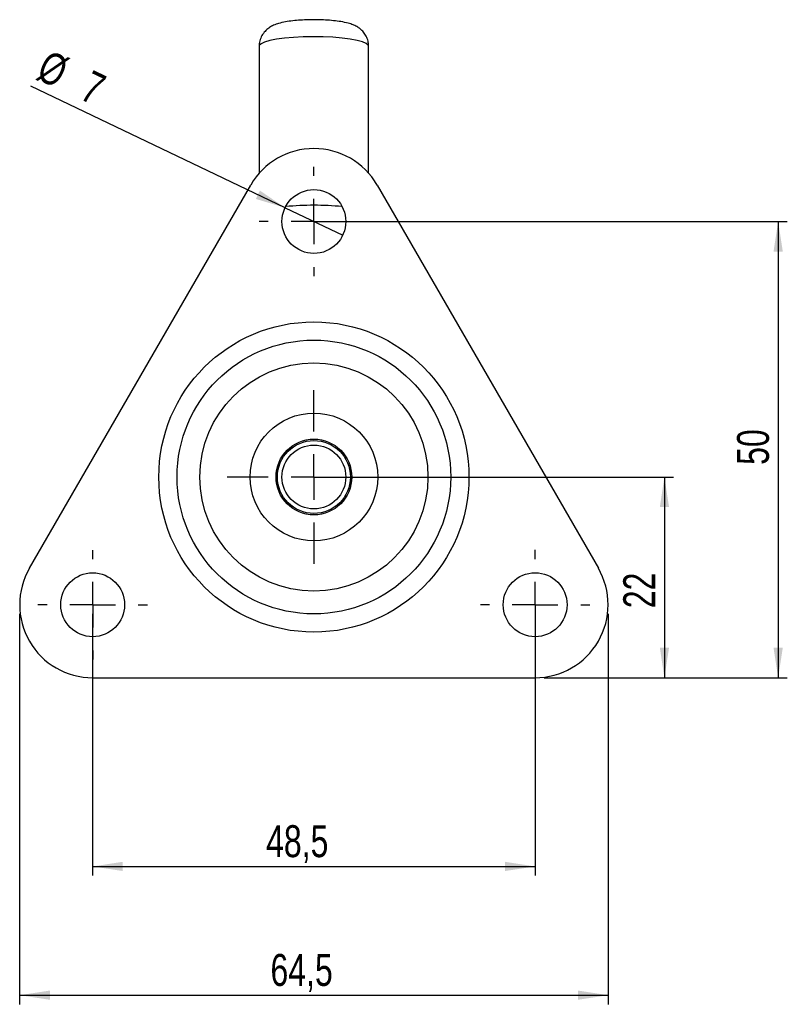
# Model space of a CAD drawing. Extents: x 29 to 411, y 54 to 283.
# Tile 12 of 12: x 327 to 411, y 175 to 283. Entities that reach past the tile are written whole.
import ezdxf

# ---------------------------------------------------------------- set-up
doc = ezdxf.new("R2010")
doc.units = 0
doc.layers.get('0').update_dxf_attribs({"linetype": 'CONTINUOUS'})
doc.layers.add('FORMATO', color=179, linetype='CONTINUOUS')
doc.styles.add('SLDTEXTSTYLE0', font='TXT', dxfattribs={"width": 0.75})
doc.dimstyles.new('SLDDIMSTYLE0', dxfattribs={"dimtxt": 3.5, "dimasz": 3.302, "dimexe": 0, "dimexo": 0.0625, "dimgap": 0.875, "dimtad": 1, "dimdec": 3, "dimrnd": 1e-09, "dimzin": 12, "dimtxsty": 'SLDTEXTSTYLE0', "dimblk1": 'NONE', "dimsah": 1, "dimcen": 0, "dimazin": 3, "dimtfac": 1, "dimtdec": 3, "dimtmove": 0, "dimatfit": 3, "dimtolj": 1, "dimtzin": 12})
doc.dimstyles.new('SLDDIMSTYLE1', dxfattribs={"dimtxt": 3.5, "dimasz": 3.302, "dimexe": 0, "dimexo": 0.0625, "dimgap": 0.875, "dimtad": 1, "dimdec": 3, "dimrnd": 1e-09, "dimzin": 12, "dimtxsty": 'SLDTEXTSTYLE0', "dimsah": 1, "dimcen": 0.09, "dimazin": 3, "dimtfac": 1, "dimtdec": 3, "dimtofl": 0, "dimtmove": 0, "dimatfit": 3, "dimtolj": 1, "dimtzin": 12})
doc.dimstyles.new('SLDDIMSTYLE2', dxfattribs={"dimtxt": 3.5, "dimasz": 3.302, "dimexe": 0, "dimexo": 0.0625, "dimgap": 0.875, "dimtad": 1, "dimdec": 1, "dimrnd": 1e-09, "dimzin": 12, "dimtxsty": 'SLDTEXTSTYLE0', "dimsah": 1, "dimcen": 0.09, "dimazin": 3, "dimtfac": 1, "dimtofl": 0, "dimtmove": 0, "dimatfit": 3, "dimtolj": 1, "dimtzin": 12})

# ---------------------------------------------------------------- blocks, each defined once
blk = doc.blocks.new('_D')
at = {"layer": 'FORMATO'}
for q in [(327.83, 276.01), (362.02, 259.68)]:
    blk.add_line((355.7, 262.7), q, dxfattribs=at)
blk.add_solid([(355.7, 262.7), (352.94, 264.58), (352.5, 263.66)], dxfattribs=at)
at = {"layer": 'FORMATO', "char_height": 3.5, "attachment_point": 1, "rotation": 334.4682, "style": 'SLDTEXTSTYLE0'}
for s, insert in [('%%c', (329.77, 280.07)), ('7', (334.55, 277.85))]:
    blk.add_mtext(s, dxfattribs=dict(at, insert=insert))
blk = doc.blocks.new('_NONE')
blk = doc.blocks.new('_D_1')
at = {"layer": 'FORMATO'}
for p, q in [((359.86, 261.19), (410.75, 261.19)), ((409.75, 261.19), (409.75, 211.19)), ((384.11, 211.19), (410.75, 211.19))]:
    blk.add_line(p, q, dxfattribs=at)
for points in [[(409.75, 261.19), (409.24, 257.89), (410.26, 257.89)], [(409.75, 211.19), (410.26, 214.49), (409.24, 214.49)]]:
    blk.add_solid(points, dxfattribs=at)
at = {"layer": 'FORMATO', "insert": (405.24, 234.52), "char_height": 3.5, "attachment_point": 1, "rotation": 90.0013, "style": 'SLDTEXTSTYLE0'}
blk.add_mtext('50', dxfattribs=at)
blk = doc.blocks.new('_D_2')
at = {"layer": 'FORMATO'}
for p, q in [((326.61, 218.19), (326.61, 175.4)), ((391.11, 218.19), (391.11, 175.4)), ((326.61, 176.4), (391.11, 176.4))]:
    blk.add_line(p, q, dxfattribs=at)
for points in [[(326.61, 176.4), (329.92, 175.9), (329.92, 176.91)], [(391.11, 176.4), (387.81, 176.91), (387.81, 175.9)]]:
    blk.add_solid(points, dxfattribs=at)
at = {"layer": 'FORMATO', "insert": (354.1, 180.92), "char_height": 3.5, "attachment_point": 1, "rotation": 0.0013, "style": 'SLDTEXTSTYLE0'}
blk.add_mtext('64,5', dxfattribs=at)
blk = doc.blocks.new('_D_3')
at = {"layer": 'FORMATO'}
for p, q in [((334.61, 218.19), (334.61, 189.51)), ((383.11, 218.19), (383.11, 189.51)), ((334.61, 190.51), (383.11, 190.51))]:
    blk.add_line(p, q, dxfattribs=at)
for points in [[(334.61, 190.51), (337.91, 190.01), (337.91, 191.02)], [(383.11, 190.51), (379.81, 191.02), (379.81, 190.01)]]:
    blk.add_solid(points, dxfattribs=at)
at = {"layer": 'FORMATO', "insert": (353.62, 195.03), "char_height": 3.5, "attachment_point": 1, "rotation": 0.0013, "style": 'SLDTEXTSTYLE0'}
blk.add_mtext('48,5', dxfattribs=at)
blk = doc.blocks.new('_D_4')
at = {"layer": 'FORMATO'}
for p, q in [((359.86, 233.19), (398.28, 233.19)), ((397.28, 233.19), (397.28, 211.19)), ((384.11, 211.19), (398.28, 211.19))]:
    blk.add_line(p, q, dxfattribs=at)
for points in [[(397.28, 233.19), (396.78, 229.89), (397.79, 229.89)], [(397.28, 211.19), (397.79, 214.49), (396.78, 214.49)]]:
    blk.add_solid(points, dxfattribs=at)
at = {"layer": 'FORMATO', "insert": (392.77, 218.81), "char_height": 3.5, "attachment_point": 1, "rotation": 90.0013, "style": 'SLDTEXTSTYLE0'}
blk.add_mtext('22', dxfattribs=at)
blk = doc.blocks.new('SW_CENTERMARKSYMBOL_0')
at = {"layer": 'FORMATO', "color": 0}
for p, q in [((0, 5), (0, 6)), ((0, 0), (0, 2.5)), ((-5, 0), (-6, 0)), ((0, 0), (-2.5, 0)), ((0, 0), (0, -2.5)), ((0, 0), (2.5, 0)), ((5, 0), (6, 0)), ((0, -5), (0, -6))]:
    blk.add_line(p, q, dxfattribs=at)
blk = doc.blocks.new('SW_CENTERMARKSYMBOL_1')
at = {"layer": 'FORMATO', "color": 0}
for p, q in [((0, 5), (0, 6)), ((0, 0), (0, 2.5)), ((-5, 0), (-6, 0)), ((0, 0), (-2.5, 0)), ((0, 0), (0, -2.5)), ((0, 0), (2.5, 0)), ((5, 0), (6, 0)), ((0, -5), (0, -6))]:
    blk.add_line(p, q, dxfattribs=at)
blk = doc.blocks.new('SW_CENTERMARKSYMBOL_2')
at = {"layer": 'FORMATO', "color": 0}
for p, q in [((0, 5), (0, 6)), ((0, 0), (0, 2.5)), ((-5, 0), (-6, 0)), ((0, 0), (-2.5, 0)), ((0, 0), (0, -2.5)), ((0, 0), (2.5, 0)), ((5, 0), (6, 0)), ((0, -5), (0, -6))]:
    blk.add_line(p, q, dxfattribs=at)
blk = doc.blocks.new('SW_CENTERMARKSYMBOL_3')
at = {"layer": 'FORMATO', "color": 0}
for p, q in [((0, 5), (0, 9.5)), ((0, 0), (0, 2.5)), ((-5, 0), (-9.5, 0)), ((0, 0), (-2.5, 0)), ((0, 0), (0, -2.5)), ((0, 0), (2.5, 0)), ((5, 0), (9.5, 0)), ((0, -5), (0, -9.5))]:
    blk.add_line(p, q, dxfattribs=at)

msp = doc.modelspace()

# ---------------------------------------------------------------- linework, layer by layer
at = {"color": 7, "linetype": 'CONTINUOUS'}
for p, q in [((352.8616, 280.4034), (352.8616, 266.4815)), ((364.8616, 266.48), (364.8616, 280.4034)), ((327.6844, 223.1898), (351.9328, 265.1892)), ((365.789, 265.1895), (390.0393, 223.1912)), ((334.6128, 211.1898), (383.1115, 211.1909))]:
    msp.add_line(p, q, dxfattribs=at)
at = {"color": 8, "linetype": 'CONTINUOUS', "flags": 128}
msp.add_lwpolyline([(364.8616, 280.4034), (364.827, 280.5151), (364.6072, 280.7036), (364.1917, 280.8818), (363.5948, 281.0437), (362.8366, 281.1838), (361.9431, 281.2974), (360.9446, 281.3805), (359.8752, 281.4303), (358.7713, 281.4452), (357.6705, 281.4246), (356.6102, 281.3692), (355.6266, 281.2809), (354.7532, 281.1627), (354.0196, 281.0187), (353.451, 280.8537), (353.0666, 280.6734), (352.8795, 280.4839), (352.8616, 280.4034)], dxfattribs=at)
at = {"color": 7, "linetype": 'CONTINUOUS'}
for centre, radius in [((358.861, 261.1903), 3.5), ((358.8616, 233.1903), 17), ((358.8616, 233.1903), 15), ((358.8616, 233.1903), 12.5), ((358.8616, 233.1903), 7), ((358.8616, 233.1903), 4.15), ((358.8616, 233.1903), 4), ((358.8616, 233.1903), 3.5), ((334.6119, 219.1898), 3.5), ((383.1119, 219.1909), 3.5)]:
    msp.add_circle(centre, radius, dxfattribs=at)
for centre, radius, start, end in [((358.861, 261.1892), 8, 30.002637, 150), ((358.8616, 231.5783), 31.3924, 84.336267, 95.666373), ((334.6126, 219.1898), 8, 150, 270.001318), ((383.1113, 219.1909), 8, 270.001318, 30.002637)]:
    msp.add_arc(centre, radius, start, end, dxfattribs=at)
msp.add_open_spline([(364.8468, 280.4065), (364.8404, 280.5888), (364.827, 280.9709), (364.6154, 281.4991), (364.3127, 281.9523), (363.9495, 282.3026), (363.5529, 282.567), (363.1146, 282.7718), (362.5563, 282.9528), (361.8717, 283.0956), (361.0262, 283.2069), (360.1464, 283.2758), (359.2175, 283.3079), (358.2912, 283.3037), (357.3881, 283.2641), (356.5289, 283.1887), (355.7196, 283.0724), (355.0452, 282.9203), (354.4856, 282.7241), (354.0141, 282.4774), (353.5888, 282.1457), (353.2184, 281.703), (352.966, 281.1579), (352.8453, 280.7002), (352.8729, 280.4446), (352.8782, 280.3951)], degree=3, knots=[0, 0, 0, 0, 0.03322784, 0.06966593, 0.1031893, 0.13538028, 0.16787764, 0.20335155, 0.24739622, 0.31238611, 0.36714993, 0.42426841, 0.47902233, 0.53301524, 0.58709389, 0.64185691, 0.69854329, 0.76025255, 0.80667555, 0.8440242, 0.87951716, 0.91573453, 0.95292595, 0.99088015, 1, 1, 1, 1], dxfattribs=at)

# ---------------------------------------------------------------- block references
at = {"layer": 'FORMATO'}
for name, p in [('SW_CENTERMARKSYMBOL_2', (358.861, 261.1903)), ('SW_CENTERMARKSYMBOL_3', (358.8616, 233.1903)), ('SW_CENTERMARKSYMBOL_0', (334.6119, 219.1898)), ('SW_CENTERMARKSYMBOL_1', (383.1119, 219.1909))]:
    msp.add_blockref(name, p, dxfattribs=at)

# ---------------------------------------------------------------- dimensions: what is measured, and where the dimension line sits
dim = msp.add_diameter_dim_2p(p1=(362.0192, 259.6818), p2=(355.7028, 262.6989), dimstyle='SLDDIMSTYLE0', dxfattribs=at)
dim.commit()
dim.dimension.update_dxf_attribs({"geometry": '_D', "text_midpoint": (331.2615, 274.3734), "dimtype": 163})
for base, p1, p2, angle, dimstyle, picture, middle in [((409.7531, 211.1915), (358.861, 261.1903), (383.1115, 211.1909), 270.001318, 'SLDDIMSTYLE1', '_D_1', (409.7525, 237.1024)), ((397.2846, 211.1912), (358.8616, 233.1903), (383.1115, 211.1909), 270.001318, 'SLDDIMSTYLE1', '_D_4', (397.2843, 221.3954)), ((391.1123, 176.405), (326.6126, 219.1898), (391.1113, 219.1909), 0.001318, 'SLDDIMSTYLE2', '_D_2', (358.6227, 176.4042)), ((383.1126, 190.5143), (334.6119, 219.1898), (383.1119, 219.1909), 0.001318, 'SLDDIMSTYLE1', '_D_3', (358.1498, 190.5138))]:
    dim = msp.add_linear_dim(base=base, p1=p1, p2=p2, angle=angle, dimstyle=dimstyle, dxfattribs=at)
    dim.commit()
    dim.dimension.update_dxf_attribs({"geometry": picture, "text_midpoint": middle, "dimtype": 160})

doc.saveas('drawing.dxf')
